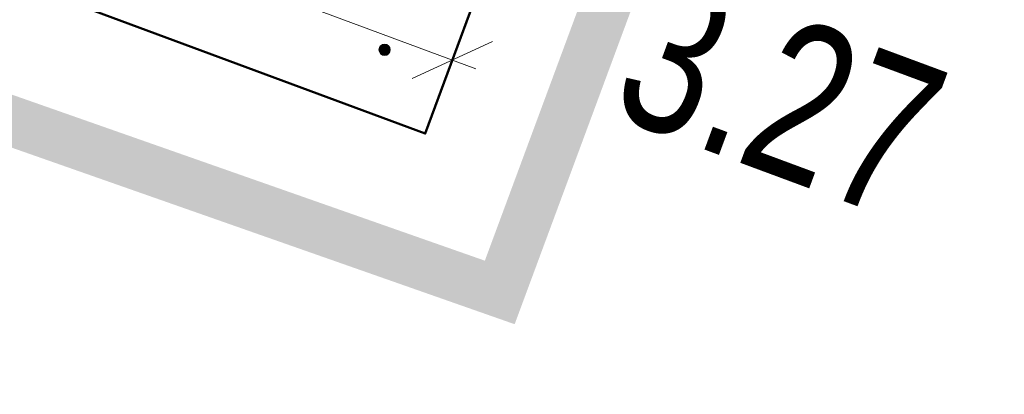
# Model space of a CAD drawing. Extents: x 5470850 to 5471103, y 5921888 to 5922012.
# Tile 25 of 44: x 5470994.68 to 5471002.55, y 5921940.26 to 5921943.25. Entities that reach past the tile are written whole.
import ezdxf

# ---------------------------------------------------------------- set-up
doc = ezdxf.new("R2010")
doc.units = 0
doc.header["$PDSIZE"] = 0.75
for name, pattern in [('budynki akt$0$DASHED', [19.05, 12.7, -6.35]), ('PRZER2-1', [3, 2, -1]), ('PRZER3-1', [4, 3, -1])]:
    doc.linetypes.add(name, pattern=pattern)
doc.layers.get('0').update_dxf_attribs({"linetype": 'CONTINUOUS', "lineweight": 13})
doc.layers.get('Defpoints').update_dxf_attribs({"linetype": 'CONTINUOUS'})
for name, color, linetype, lineweight in [('000_wymiarowanie ', 7, 'CONTINUOUS', 0), ('A_GRANICA OPRACOWANIA', 7, 'CONTINUOUS', 0), ('GESBLO', 7, 'CONTINUOUS', 18), ('GESBZO', 7, 'CONTINUOUS', 50), ('GSSKOA', 7, 'PRZER3-1', 18), ('OT_Rzedna', 7, 'CONTINUOUS', 18)]:
    doc.layers.add(name, color=color, linetype=linetype, lineweight=lineweight)
doc.styles.add('narrow b. maly', font='ARIALN.TTF', dxfattribs={"width": 0.9})
doc.dimstyles.new('1-5', dxfattribs={"dimscale": 0, "dimtxt": 1.25, "dimasz": 0.5, "dimexe": 0.2, "dimexo": 5, "dimgap": 0.1, "dimtad": 1, "dimzin": 9, "dimdsep": 46, "dimtxsty": 'narrow b. maly', "dimblk": 'OBLIQUE', "dimcen": 0.5, "dimdle": 0.2, "dimadec": 0, "dimazin": 0, "dimtfac": 1, "dimtdec": 1, "dimtix": 1, "dimtmove": 2, "dimatfit": 3, "dimfxl": 0, "dimtolj": 1, "dimtzin": 0, "dimlwd": -1, "dimlwe": -1, "dimarcsym": 0})

# ---------------------------------------------------------------- blocks, each defined once
blk = doc.blocks.new('OTRS')
at = {"linetype": 'Continuous', "lineweight": 13}
blk.add_hatch(color=0, dxfattribs=at).paths.add_polyline_path([(0, -0.091, 1), (0, 0.091, 1)])
at = {"color": 0, "linetype": 'Continuous', "lineweight": 13}
blk.add_circle((0, 0), 0.0906, dxfattribs=at)
blk = doc.blocks.new('_Oblique')
at = {"color": 0, "linetype": 'ByBlock', "lineweight": -2}
blk.add_line((-0.5, -0.5), (0.5, 0.5), dxfattribs=at)
blk = doc.blocks.new('*D26')
at = {"layer": '000_wymiarowanie ', "color": 0}
for p, q in [((5470994.8803, 5921944.1302), (5470998.3261, 5921942.8544)), ((5470995.0679, 5921944.0608), (5470994.9985, 5921943.8732)), ((5470998.1385, 5921942.9239), (5470998.0691, 5921942.7363))]:
    blk.add_line(p, q, dxfattribs=at)
at = {"layer": 'Defpoints', "color": 0}
for p in [(5470995.739, 5921945.8734), (5470998.8096, 5921944.7365), (5470998.1385, 5921942.9239)]:
    blk.add_point(p, dxfattribs=at)
at = {"layer": '000_wymiarowanie ', "color": 0, "xscale": 0.5, "yscale": 0.5, "zscale": 0.5}
for p, rotation in [((5470995.0679, 5921944.0608), 159.6825712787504), ((5470998.1385, 5921942.9239), 339.6825712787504)]:
    blk.add_blockref('_Oblique', p, dxfattribs=dict(at, rotation=rotation))
at = {"layer": '000_wymiarowanie ', "color": 0, "insert": (5471000.7622, 5921942.6415), "char_height": 1.25, "attachment_point": 5, "rotation": 339.68257, "style": 'narrow b. maly'}
blk.add_mtext('\\A1;{3.27}', dxfattribs=at)

msp = doc.modelspace()

# ---------------------------------------------------------------- linework, layer by layer
at = {"color": 0, "linetype": 'PRZER2-1', "lineweight": 18, "flags": 128}
msp.add_lwpolyline([(5470989.9483, 5921944.9847), (5470992.2741, 5921951.3927), (5470992.326, 5921951.4578), (5470992.7533, 5921950.5302), (5470999.972, 5921947.8761), (5470997.9212, 5921942.3369), (5470993.5496, 5921943.9571), (5470993.236, 5921943.813), (5470989.9483, 5921944.9847)], dxfattribs=at)
at = {"layer": 'A_GRANICA OPRACOWANIA', "color": 1, "linetype": 'budynki akt$0$DASHED', "ltscale": 0.1}
msp.add_lwpolyline([(5470998.517, 5921941.0684, 0.4, 0.4, 0), (5471001.2221, 5921948.3551, 0.4, 0.4, 0), (5470994.8816, 5921950.8125, 0.4, 0.4, 0), (5470992.0958, 5921943.3193, 0.4, 0.4, 0)], format="xyseb", close=True, dxfattribs=at)
at = {"layer": 'GESBLO', "color": 7, "linetype": 'Continuous', "lineweight": 18, "elevation": 10.18}
msp.add_lwpolyline([(5470986.2446, 5921924.1263), (5470986.0241, 5921924.6301), (5470985.8318, 5921925.0794), (5470987.9781, 5921930.9595), (5470986.3647, 5921931.5506), (5470985.9289, 5921932.4923), (5470987.8987, 5921937.8096), (5470988.8359, 5921938.2439), (5470990.4554, 5921937.6496), (5470992.6052, 5921943.5208), (5470993.5496, 5921943.9571), (5470997.9212, 5921942.3369), (5470999.972, 5921947.8761), (5470992.7533, 5921950.5302), (5470992.326, 5921951.4578), (5470992.763, 5921952.6629), (5470984.1861, 5921955.8194), (5470980.6199, 5921946.124), (5470981.9317, 5921945.6523), (5470976.3269, 5921930.4327), (5470975.0256, 5921930.91), (5470974.3004, 5921928.9393), (5470970.2793, 5921920.2114)], dxfattribs=at)
at = {"layer": 'GESBZO', "color": 1, "linetype": 'Continuous', "lineweight": 50, "elevation": 10.18}
msp.add_lwpolyline([(5470986.2446, 5921924.1263), (5470986.0241, 5921924.6301), (5470985.8318, 5921925.0794), (5470987.9781, 5921930.9595), (5470986.3647, 5921931.5506), (5470985.9289, 5921932.4923), (5470987.8987, 5921937.8096), (5470988.8359, 5921938.2439), (5470990.4554, 5921937.6496), (5470992.6052, 5921943.5208), (5470993.5496, 5921943.9571), (5470997.9212, 5921942.3369), (5470999.972, 5921947.8761), (5470992.7533, 5921950.5302), (5470992.326, 5921951.4578), (5470992.763, 5921952.6629), (5470984.1861, 5921955.8194), (5470980.6199, 5921946.124), (5470981.9317, 5921945.6523), (5470976.3269, 5921930.4327), (5470975.0256, 5921930.91), (5470974.3004, 5921928.9393), (5470970.2793, 5921920.2114)], dxfattribs=at)
at = {"layer": 'GSSKOA', "color": 7, "linetype": 'PRZER3-1', "lineweight": 18, "ltscale": 0.5, "elevation": 10.18}
msp.add_lwpolyline([(5470990.4554, 5921937.6496), (5470992.6052, 5921943.5208), (5470993.5496, 5921943.9571), (5470997.9212, 5921942.3369), (5470999.972, 5921947.8761), (5470992.7533, 5921950.5302), (5470992.326, 5921951.4578), (5470992.763, 5921952.6629), (5470984.1861, 5921955.8194), (5470983.8101, 5921954.7878), (5470985.03, 5921954.3388), (5470984.1169, 5921951.8817), (5470984.1169, 5921951.8817), (5470982.9023, 5921952.335), (5470981.55, 5921948.65)], dxfattribs=at)
at = {"layer": 'OT_Rzedna', "color": 7}
msp.add_point((5470997.5958, 5921943.0061), dxfattribs=at)

# ---------------------------------------------------------------- block references
at = {"layer": 'OT_Rzedna', "color": 7, "linetype": 'Continuous', "xscale": 0.5, "yscale": 0.5, "zscale": 0.5}
msp.add_blockref('OTRS', (5470997.5958, 5921943.0061), dxfattribs=at)

# ---------------------------------------------------------------- dimensions: what is measured, and where the dimension line sits
at = {"layer": '000_wymiarowanie ', "color": 5}
dim = msp.add_linear_dim(base=(5470998.1385, 5921942.9239), p1=(5470995.739, 5921945.8734, 10.18), p2=(5470998.8096, 5921944.7365), angle=339.68257, text='{<>}', dimstyle='1-5', override={"dimscale": 1, "dimtxsty": 'narrow b. maly', "dimblk": 'Oblique'}, dxfattribs=at)
dim.commit()
dim.dimension.update_dxf_attribs({"geometry": '*D26', "text_midpoint": (5471000.7622, 5921942.6415), "dimtype": 161})

doc.saveas('drawing.dxf')
